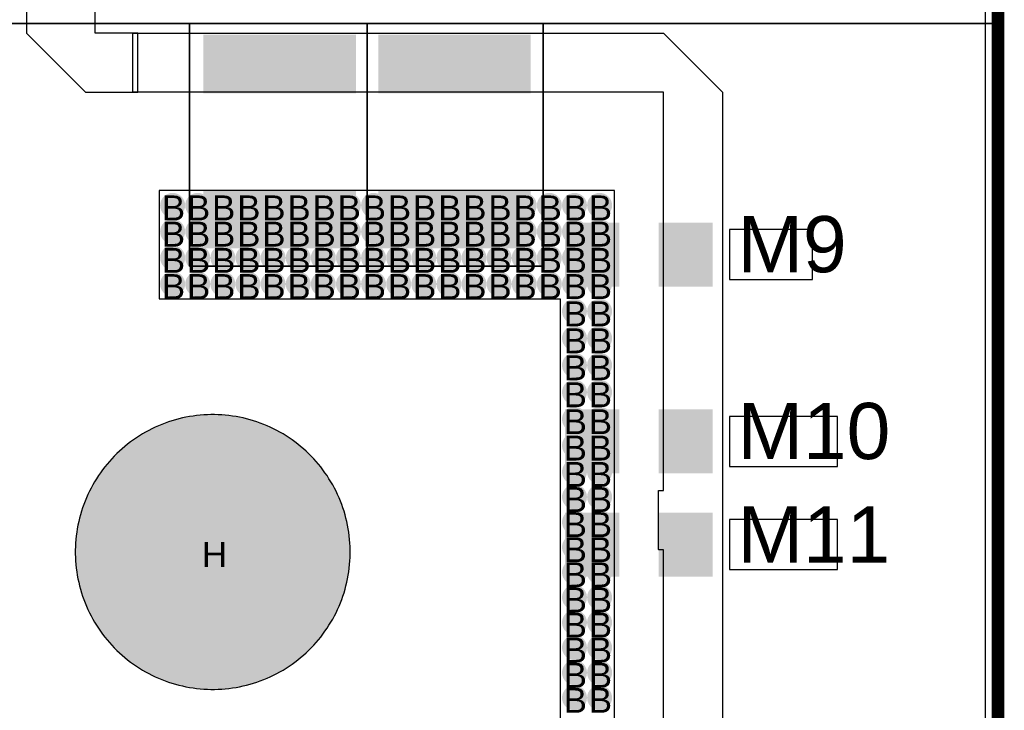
# Model space of a CAD drawing. Header units: millimetres. Extents: x -1.67 to 3.42, y -2.81 to 3.27.
# Tile 36 of 37: x 0.72 to 1.5, y 2.25 to 2.8. Entities that reach past the tile are written whole.
import ezdxf

# ---------------------------------------------------------------- set-up
doc = ezdxf.new("R2010")
doc.units = ezdxf.units.MM
doc.header["$MEASUREMENT"] = 0
for name, color, linetype in [('BottomLayer', 5, 'Continuous'), ('BottomSolder', 6, 'Continuous'), ('DrillDrawing', 1, 'Continuous'), ('Mechanical1', 6, 'Continuous'), ('TopLayer', 1, 'Continuous'), ('TopOverlay', 2, 'Continuous'), ('TopSolder', 216, 'Continuous')]:
    doc.layers.add(name, color=color, linetype=linetype)
doc.styles.add('Arial', font='arial.ttf', dxfattribs={"height": 0.2})

msp = doc.modelspace()

# ---------------------------------------------------------------- hatches: boundary and pattern name
at = {"layer": 'BottomLayer'}
h = msp.add_hatch(color=5, dxfattribs=at)
edge = h.paths.add_edge_path()
edge.add_arc((0.8394, 2.65256), 0.01, 0, 360)
h = msp.add_hatch(color=5, dxfattribs=at)
edge = h.paths.add_edge_path()
edge.add_arc((0.8595, 2.65256), 0.01, 0, 360)
h = msp.add_hatch(color=5, dxfattribs=at)
edge = h.paths.add_edge_path()
edge.add_arc((0.8796, 2.65256), 0.01, 0, 360)
h = msp.add_hatch(color=5, dxfattribs=at)
edge = h.paths.add_edge_path()
edge.add_arc((0.8997, 2.65256), 0.01, 0, 360)
h = msp.add_hatch(color=5, dxfattribs=at)
edge = h.paths.add_edge_path()
edge.add_arc((0.9198, 2.65256), 0.01, 0, 360)
h = msp.add_hatch(color=5, dxfattribs=at)
edge = h.paths.add_edge_path()
edge.add_arc((0.9399, 2.65256), 0.01, 0, 360)
h = msp.add_hatch(color=5, dxfattribs=at)
edge = h.paths.add_edge_path()
edge.add_arc((0.96, 2.65256), 0.01, 0, 360)
h = msp.add_hatch(color=5, dxfattribs=at)
edge = h.paths.add_edge_path()
edge.add_arc((0.9801, 2.65256), 0.01, 0, 360)
h = msp.add_hatch(color=5, dxfattribs=at)
edge = h.paths.add_edge_path()
edge.add_arc((1.0002, 2.65256), 0.01, 0, 360)
h = msp.add_hatch(color=5, dxfattribs=at)
edge = h.paths.add_edge_path()
edge.add_arc((1.0203, 2.65256), 0.01, 0, 360)
h = msp.add_hatch(color=5, dxfattribs=at)
edge = h.paths.add_edge_path()
edge.add_arc((1.0404, 2.65256), 0.01, 0, 360)
h = msp.add_hatch(color=5, dxfattribs=at)
edge = h.paths.add_edge_path()
edge.add_arc((1.0605, 2.65256), 0.01, 0, 360)
h = msp.add_hatch(color=5, dxfattribs=at)
edge = h.paths.add_edge_path()
edge.add_arc((1.0806, 2.65256), 0.01, 0, 360)
h = msp.add_hatch(color=5, dxfattribs=at)
edge = h.paths.add_edge_path()
edge.add_arc((1.1007, 2.65256), 0.01, 0, 360)
h = msp.add_hatch(color=5, dxfattribs=at)
edge = h.paths.add_edge_path()
edge.add_arc((1.1208, 2.65256), 0.01, 0, 360)
h = msp.add_hatch(color=5, dxfattribs=at)
edge = h.paths.add_edge_path()
edge.add_arc((1.1409, 2.65256), 0.01, 0, 360)
h = msp.add_hatch(color=5, dxfattribs=at)
edge = h.paths.add_edge_path()
edge.add_arc((1.161, 2.65256), 0.01, 0, 360)
h = msp.add_hatch(color=5, dxfattribs=at)
edge = h.paths.add_edge_path()
edge.add_arc((1.1811, 2.65256), 0.01, 0, 360)
h = msp.add_hatch(color=5, dxfattribs=at)
edge = h.paths.add_edge_path()
edge.add_arc((0.8394, 2.63156), 0.01, 0, 360)
h = msp.add_hatch(color=5, dxfattribs=at)
edge = h.paths.add_edge_path()
edge.add_arc((0.8595, 2.63156), 0.01, 0, 360)
h = msp.add_hatch(color=5, dxfattribs=at)
edge = h.paths.add_edge_path()
edge.add_arc((0.8796, 2.63156), 0.01, 0, 360)
h = msp.add_hatch(color=5, dxfattribs=at)
edge = h.paths.add_edge_path()
edge.add_arc((0.8997, 2.63156), 0.01, 0, 360)
h = msp.add_hatch(color=5, dxfattribs=at)
edge = h.paths.add_edge_path()
edge.add_arc((0.9198, 2.63156), 0.01, 0, 360)
h = msp.add_hatch(color=5, dxfattribs=at)
edge = h.paths.add_edge_path()
edge.add_arc((0.9399, 2.63156), 0.01, 0, 360)
h = msp.add_hatch(color=5, dxfattribs=at)
edge = h.paths.add_edge_path()
edge.add_arc((0.96, 2.63156), 0.01, 0, 360)
h = msp.add_hatch(color=5, dxfattribs=at)
edge = h.paths.add_edge_path()
edge.add_arc((0.9801, 2.63156), 0.01, 0, 360)
h = msp.add_hatch(color=5, dxfattribs=at)
edge = h.paths.add_edge_path()
edge.add_arc((1.0002, 2.63156), 0.01, 0, 360)
h = msp.add_hatch(color=5, dxfattribs=at)
edge = h.paths.add_edge_path()
edge.add_arc((1.0203, 2.63156), 0.01, 0, 360)
h = msp.add_hatch(color=5, dxfattribs=at)
edge = h.paths.add_edge_path()
edge.add_arc((1.0404, 2.63156), 0.01, 0, 360)
h = msp.add_hatch(color=5, dxfattribs=at)
edge = h.paths.add_edge_path()
edge.add_arc((1.0605, 2.63156), 0.01, 0, 360)
h = msp.add_hatch(color=5, dxfattribs=at)
edge = h.paths.add_edge_path()
edge.add_arc((1.0806, 2.63156), 0.01, 0, 360)
h = msp.add_hatch(color=5, dxfattribs=at)
edge = h.paths.add_edge_path()
edge.add_arc((1.1007, 2.63156), 0.01, 0, 360)
h = msp.add_hatch(color=5, dxfattribs=at)
edge = h.paths.add_edge_path()
edge.add_arc((1.1208, 2.63156), 0.01, 0, 360)
h = msp.add_hatch(color=5, dxfattribs=at)
edge = h.paths.add_edge_path()
edge.add_arc((1.1409, 2.63156), 0.01, 0, 360)
h = msp.add_hatch(color=5, dxfattribs=at)
edge = h.paths.add_edge_path()
edge.add_arc((1.161, 2.63156), 0.01, 0, 360)
h = msp.add_hatch(color=5, dxfattribs=at)
edge = h.paths.add_edge_path()
edge.add_arc((1.1811, 2.63156), 0.01, 0, 360)
h = msp.add_hatch(color=5, dxfattribs=at)
edge = h.paths.add_edge_path()
edge.add_arc((0.8394, 2.61056), 0.01, 0, 360)
h = msp.add_hatch(color=5, dxfattribs=at)
edge = h.paths.add_edge_path()
edge.add_arc((0.8595, 2.61056), 0.01, 0, 360)
h = msp.add_hatch(color=5, dxfattribs=at)
edge = h.paths.add_edge_path()
edge.add_arc((0.8796, 2.61056), 0.01, 0, 360)
h = msp.add_hatch(color=5, dxfattribs=at)
edge = h.paths.add_edge_path()
edge.add_arc((0.8997, 2.61056), 0.01, 0, 360)
h = msp.add_hatch(color=5, dxfattribs=at)
edge = h.paths.add_edge_path()
edge.add_arc((0.9198, 2.61056), 0.01, 0, 360)
h = msp.add_hatch(color=5, dxfattribs=at)
edge = h.paths.add_edge_path()
edge.add_arc((0.9399, 2.61056), 0.01, 0, 360)
h = msp.add_hatch(color=5, dxfattribs=at)
edge = h.paths.add_edge_path()
edge.add_arc((0.96, 2.61056), 0.01, 0, 360)
h = msp.add_hatch(color=5, dxfattribs=at)
edge = h.paths.add_edge_path()
edge.add_arc((0.9801, 2.61056), 0.01, 0, 360)
h = msp.add_hatch(color=5, dxfattribs=at)
edge = h.paths.add_edge_path()
edge.add_arc((1.0002, 2.61056), 0.01, 0, 360)
h = msp.add_hatch(color=5, dxfattribs=at)
edge = h.paths.add_edge_path()
edge.add_arc((1.0203, 2.61056), 0.01, 0, 360)
h = msp.add_hatch(color=5, dxfattribs=at)
edge = h.paths.add_edge_path()
edge.add_arc((1.0404, 2.61056), 0.01, 0, 360)
h = msp.add_hatch(color=5, dxfattribs=at)
edge = h.paths.add_edge_path()
edge.add_arc((1.0605, 2.61056), 0.01, 0, 360)
h = msp.add_hatch(color=5, dxfattribs=at)
edge = h.paths.add_edge_path()
edge.add_arc((1.0806, 2.61056), 0.01, 0, 360)
h = msp.add_hatch(color=5, dxfattribs=at)
edge = h.paths.add_edge_path()
edge.add_arc((1.1007, 2.61056), 0.01, 0, 360)
h = msp.add_hatch(color=5, dxfattribs=at)
edge = h.paths.add_edge_path()
edge.add_arc((1.1208, 2.61056), 0.01, 0, 360)
h = msp.add_hatch(color=5, dxfattribs=at)
edge = h.paths.add_edge_path()
edge.add_arc((1.1409, 2.61056), 0.01, 0, 360)
h = msp.add_hatch(color=5, dxfattribs=at)
edge = h.paths.add_edge_path()
edge.add_arc((1.161, 2.61056), 0.01, 0, 360)
h = msp.add_hatch(color=5, dxfattribs=at)
edge = h.paths.add_edge_path()
edge.add_arc((1.1811, 2.61056), 0.01, 0, 360)
h = msp.add_hatch(color=5, dxfattribs=at)
edge = h.paths.add_edge_path()
edge.add_arc((0.8394, 2.58957), 0.01, 0, 360)
h = msp.add_hatch(color=5, dxfattribs=at)
edge = h.paths.add_edge_path()
edge.add_arc((0.8595, 2.58957), 0.01, 0, 360)
h = msp.add_hatch(color=5, dxfattribs=at)
edge = h.paths.add_edge_path()
edge.add_arc((0.8796, 2.58957), 0.01, 0, 360)
h = msp.add_hatch(color=5, dxfattribs=at)
edge = h.paths.add_edge_path()
edge.add_arc((0.8997, 2.58957), 0.01, 0, 360)
h = msp.add_hatch(color=5, dxfattribs=at)
edge = h.paths.add_edge_path()
edge.add_arc((0.9198, 2.58957), 0.01, 0, 360)
h = msp.add_hatch(color=5, dxfattribs=at)
edge = h.paths.add_edge_path()
edge.add_arc((0.9399, 2.58957), 0.01, 0, 360)
h = msp.add_hatch(color=5, dxfattribs=at)
edge = h.paths.add_edge_path()
edge.add_arc((0.96, 2.58957), 0.01, 0, 360)
h = msp.add_hatch(color=5, dxfattribs=at)
edge = h.paths.add_edge_path()
edge.add_arc((0.9801, 2.58957), 0.01, 0, 360)
h = msp.add_hatch(color=5, dxfattribs=at)
edge = h.paths.add_edge_path()
edge.add_arc((1.0002, 2.58957), 0.01, 0, 360)
h = msp.add_hatch(color=5, dxfattribs=at)
edge = h.paths.add_edge_path()
edge.add_arc((1.0203, 2.58957), 0.01, 0, 360)
h = msp.add_hatch(color=5, dxfattribs=at)
edge = h.paths.add_edge_path()
edge.add_arc((1.0404, 2.58957), 0.01, 0, 360)
h = msp.add_hatch(color=5, dxfattribs=at)
edge = h.paths.add_edge_path()
edge.add_arc((1.0605, 2.58957), 0.01, 0, 360)
h = msp.add_hatch(color=5, dxfattribs=at)
edge = h.paths.add_edge_path()
edge.add_arc((1.0806, 2.58957), 0.01, 0, 360)
h = msp.add_hatch(color=5, dxfattribs=at)
edge = h.paths.add_edge_path()
edge.add_arc((1.1007, 2.58957), 0.01, 0, 360)
h = msp.add_hatch(color=5, dxfattribs=at)
edge = h.paths.add_edge_path()
edge.add_arc((1.1208, 2.58957), 0.01, 0, 360)
h = msp.add_hatch(color=5, dxfattribs=at)
edge = h.paths.add_edge_path()
edge.add_arc((1.1409, 2.58957), 0.01, 0, 360)
h = msp.add_hatch(color=5, dxfattribs=at)
edge = h.paths.add_edge_path()
edge.add_arc((1.161, 2.58957), 0.01, 0, 360)
h = msp.add_hatch(color=5, dxfattribs=at)
edge = h.paths.add_edge_path()
edge.add_arc((1.1811, 2.58957), 0.01, 0, 360)
h = msp.add_hatch(color=5, dxfattribs=at)
edge = h.paths.add_edge_path()
edge.add_arc((1.161, 2.56775), 0.01, 0, 360)
h = msp.add_hatch(color=5, dxfattribs=at)
edge = h.paths.add_edge_path()
edge.add_arc((1.1811, 2.56775), 0.01, 0, 360)
h = msp.add_hatch(color=5, dxfattribs=at)
edge = h.paths.add_edge_path()
edge.add_arc((1.161, 2.54615), 0.01, 0, 360)
h = msp.add_hatch(color=5, dxfattribs=at)
edge = h.paths.add_edge_path()
edge.add_arc((1.1811, 2.54615), 0.01, 0, 360)
h = msp.add_hatch(color=5, dxfattribs=at)
edge = h.paths.add_edge_path()
edge.add_arc((1.161, 2.52455), 0.01, 0, 360)
h = msp.add_hatch(color=5, dxfattribs=at)
edge = h.paths.add_edge_path()
edge.add_arc((1.1811, 2.52455), 0.01, 0, 360)
h = msp.add_hatch(color=5, dxfattribs=at)
edge = h.paths.add_edge_path()
edge.add_arc((1.161, 2.50295), 0.01, 0, 360)
h = msp.add_hatch(color=5, dxfattribs=at)
edge = h.paths.add_edge_path()
edge.add_arc((1.1811, 2.50295), 0.01, 0, 360)
h = msp.add_hatch(color=5, dxfattribs=at)
edge = h.paths.add_edge_path()
edge.add_arc((1.161, 2.48135), 0.01, 0, 360)
h = msp.add_hatch(color=5, dxfattribs=at)
edge = h.paths.add_edge_path()
edge.add_arc((1.1811, 2.48135), 0.01, 0, 360)
h = msp.add_hatch(color=5, dxfattribs=at)
edge = h.paths.add_edge_path()
edge.add_arc((1.161, 2.46025), 0.01, 0, 360)
h = msp.add_hatch(color=5, dxfattribs=at)
edge = h.paths.add_edge_path()
edge.add_arc((1.1811, 2.46025), 0.01, 0, 360)
h = msp.add_hatch(color=5, dxfattribs=at)
edge = h.paths.add_edge_path()
edge.add_arc((0.8715, 2.375), 0.0725, 0, 360)
h = msp.add_hatch(color=5, dxfattribs=at)
edge = h.paths.add_edge_path()
edge.add_arc((1.161, 2.43915), 0.01, 0, 360)
h = msp.add_hatch(color=5, dxfattribs=at)
edge = h.paths.add_edge_path()
edge.add_arc((1.1811, 2.43915), 0.01, 0, 360)
h = msp.add_hatch(color=5, dxfattribs=at)
edge = h.paths.add_edge_path()
edge.add_arc((1.161, 2.41905), 0.01, 0, 360)
h = msp.add_hatch(color=5, dxfattribs=at)
edge = h.paths.add_edge_path()
edge.add_arc((1.1811, 2.41905), 0.01, 0, 360)
h = msp.add_hatch(color=5, dxfattribs=at)
edge = h.paths.add_edge_path()
edge.add_arc((1.161, 2.39895), 0.01, 0, 360)
h = msp.add_hatch(color=5, dxfattribs=at)
edge = h.paths.add_edge_path()
edge.add_arc((1.1811, 2.39895), 0.01, 0, 360)
h = msp.add_hatch(color=5, dxfattribs=at)
edge = h.paths.add_edge_path()
edge.add_arc((1.161, 2.37885), 0.01, 0, 360)
h = msp.add_hatch(color=5, dxfattribs=at)
edge = h.paths.add_edge_path()
edge.add_arc((1.1811, 2.37885), 0.01, 0, 360)
h = msp.add_hatch(color=5, dxfattribs=at)
edge = h.paths.add_edge_path()
edge.add_arc((1.161, 2.35875), 0.01, 0, 360)
h = msp.add_hatch(color=5, dxfattribs=at)
edge = h.paths.add_edge_path()
edge.add_arc((1.1811, 2.35875), 0.01, 0, 360)
h = msp.add_hatch(color=5, dxfattribs=at)
edge = h.paths.add_edge_path()
edge.add_arc((1.161, 2.33865), 0.01, 0, 360)
h = msp.add_hatch(color=5, dxfattribs=at)
edge = h.paths.add_edge_path()
edge.add_arc((1.1811, 2.33865), 0.01, 0, 360)
h = msp.add_hatch(color=5, dxfattribs=at)
edge = h.paths.add_edge_path()
edge.add_arc((1.161, 2.31855), 0.01, 0, 360)
h = msp.add_hatch(color=5, dxfattribs=at)
edge = h.paths.add_edge_path()
edge.add_arc((1.1811, 2.31855), 0.01, 0, 360)
h = msp.add_hatch(color=5, dxfattribs=at)
edge = h.paths.add_edge_path()
edge.add_arc((1.161, 2.29845), 0.01, 0, 360)
h = msp.add_hatch(color=5, dxfattribs=at)
edge = h.paths.add_edge_path()
edge.add_arc((1.1811, 2.29845), 0.01, 0, 360)
h = msp.add_hatch(color=5, dxfattribs=at)
edge = h.paths.add_edge_path()
edge.add_arc((1.161, 2.27835), 0.01, 0, 360)
h = msp.add_hatch(color=5, dxfattribs=at)
edge = h.paths.add_edge_path()
edge.add_arc((1.1811, 2.27835), 0.01, 0, 360)
h = msp.add_hatch(color=5, dxfattribs=at)
edge = h.paths.add_edge_path()
edge.add_arc((1.161, 2.25825), 0.01, 0, 360)
h = msp.add_hatch(color=5, dxfattribs=at)
edge = h.paths.add_edge_path()
edge.add_arc((1.1811, 2.25825), 0.01, 0, 360)
at = {"layer": 'TopLayer'}
for points in [[(0.86504, 2.74318), (0.86504, 2.78818), (0.98504, 2.78818), (0.98504, 2.74318)], [(1.00496, 2.74318), (1.00496, 2.78818), (1.12496, 2.78818), (1.12496, 2.74318)], [(0.86504, 2.61918), (0.86504, 2.66418), (0.98504, 2.66418), (0.98504, 2.61918)], [(1.00496, 2.61918), (1.00496, 2.66418), (1.12496, 2.66418), (1.12496, 2.61918)], [(1.1586, 2.63469), (1.1886, 2.63469), (1.1886, 2.59169), (1.1586, 2.59169)], [(1.2366, 2.63469), (1.2666, 2.63469), (1.2666, 2.59169), (1.2366, 2.59169)], [(1.1586, 2.48508), (1.1886, 2.48508), (1.1886, 2.44208), (1.1586, 2.44208)], [(1.2366, 2.48508), (1.2666, 2.48508), (1.2666, 2.44208), (1.2366, 2.44208)], [(1.1586, 2.40241), (1.1886, 2.40241), (1.1886, 2.35941), (1.1586, 2.35941)], [(1.2366, 2.40241), (1.2666, 2.40241), (1.2666, 2.35941), (1.2366, 2.35941)]]:
    msp.add_hatch(color=1, dxfattribs=at).paths.add_polyline_path(points)
h = msp.add_hatch(color=1, dxfattribs=at)
edge = h.paths.add_edge_path()
edge.add_arc((0.8394, 2.65256), 0.01, 0, 360)
h = msp.add_hatch(color=1, dxfattribs=at)
edge = h.paths.add_edge_path()
edge.add_arc((0.8595, 2.65256), 0.01, 0, 360)
h = msp.add_hatch(color=1, dxfattribs=at)
edge = h.paths.add_edge_path()
edge.add_arc((0.8796, 2.65256), 0.01, 0, 360)
h = msp.add_hatch(color=1, dxfattribs=at)
edge = h.paths.add_edge_path()
edge.add_arc((0.8997, 2.65256), 0.01, 0, 360)
h = msp.add_hatch(color=1, dxfattribs=at)
edge = h.paths.add_edge_path()
edge.add_arc((0.9198, 2.65256), 0.01, 0, 360)
h = msp.add_hatch(color=1, dxfattribs=at)
edge = h.paths.add_edge_path()
edge.add_arc((0.9399, 2.65256), 0.01, 0, 360)
h = msp.add_hatch(color=1, dxfattribs=at)
edge = h.paths.add_edge_path()
edge.add_arc((0.96, 2.65256), 0.01, 0, 360)
h = msp.add_hatch(color=1, dxfattribs=at)
edge = h.paths.add_edge_path()
edge.add_arc((0.9801, 2.65256), 0.01, 0, 360)
h = msp.add_hatch(color=1, dxfattribs=at)
edge = h.paths.add_edge_path()
edge.add_arc((1.0002, 2.65256), 0.01, 0, 360)
h = msp.add_hatch(color=1, dxfattribs=at)
edge = h.paths.add_edge_path()
edge.add_arc((1.0203, 2.65256), 0.01, 0, 360)
h = msp.add_hatch(color=1, dxfattribs=at)
edge = h.paths.add_edge_path()
edge.add_arc((1.0404, 2.65256), 0.01, 0, 360)
h = msp.add_hatch(color=1, dxfattribs=at)
edge = h.paths.add_edge_path()
edge.add_arc((1.0605, 2.65256), 0.01, 0, 360)
h = msp.add_hatch(color=1, dxfattribs=at)
edge = h.paths.add_edge_path()
edge.add_arc((1.0806, 2.65256), 0.01, 0, 360)
h = msp.add_hatch(color=1, dxfattribs=at)
edge = h.paths.add_edge_path()
edge.add_arc((1.1007, 2.65256), 0.01, 0, 360)
h = msp.add_hatch(color=1, dxfattribs=at)
edge = h.paths.add_edge_path()
edge.add_arc((1.1208, 2.65256), 0.01, 0, 360)
h = msp.add_hatch(color=1, dxfattribs=at)
edge = h.paths.add_edge_path()
edge.add_arc((1.1409, 2.65256), 0.01, 0, 360)
h = msp.add_hatch(color=1, dxfattribs=at)
edge = h.paths.add_edge_path()
edge.add_arc((1.161, 2.65256), 0.01, 0, 360)
h = msp.add_hatch(color=1, dxfattribs=at)
edge = h.paths.add_edge_path()
edge.add_arc((1.1811, 2.65256), 0.01, 0, 360)
h = msp.add_hatch(color=1, dxfattribs=at)
edge = h.paths.add_edge_path()
edge.add_arc((0.8394, 2.63156), 0.01, 0, 360)
h = msp.add_hatch(color=1, dxfattribs=at)
edge = h.paths.add_edge_path()
edge.add_arc((0.8595, 2.63156), 0.01, 0, 360)
h = msp.add_hatch(color=1, dxfattribs=at)
edge = h.paths.add_edge_path()
edge.add_arc((0.8796, 2.63156), 0.01, 0, 360)
h = msp.add_hatch(color=1, dxfattribs=at)
edge = h.paths.add_edge_path()
edge.add_arc((0.8997, 2.63156), 0.01, 0, 360)
h = msp.add_hatch(color=1, dxfattribs=at)
edge = h.paths.add_edge_path()
edge.add_arc((0.9198, 2.63156), 0.01, 0, 360)
h = msp.add_hatch(color=1, dxfattribs=at)
edge = h.paths.add_edge_path()
edge.add_arc((0.9399, 2.63156), 0.01, 0, 360)
h = msp.add_hatch(color=1, dxfattribs=at)
edge = h.paths.add_edge_path()
edge.add_arc((0.96, 2.63156), 0.01, 0, 360)
h = msp.add_hatch(color=1, dxfattribs=at)
edge = h.paths.add_edge_path()
edge.add_arc((0.9801, 2.63156), 0.01, 0, 360)
h = msp.add_hatch(color=1, dxfattribs=at)
edge = h.paths.add_edge_path()
edge.add_arc((1.0002, 2.63156), 0.01, 0, 360)
h = msp.add_hatch(color=1, dxfattribs=at)
edge = h.paths.add_edge_path()
edge.add_arc((1.0203, 2.63156), 0.01, 0, 360)
h = msp.add_hatch(color=1, dxfattribs=at)
edge = h.paths.add_edge_path()
edge.add_arc((1.0404, 2.63156), 0.01, 0, 360)
h = msp.add_hatch(color=1, dxfattribs=at)
edge = h.paths.add_edge_path()
edge.add_arc((1.0605, 2.63156), 0.01, 0, 360)
h = msp.add_hatch(color=1, dxfattribs=at)
edge = h.paths.add_edge_path()
edge.add_arc((1.0806, 2.63156), 0.01, 0, 360)
h = msp.add_hatch(color=1, dxfattribs=at)
edge = h.paths.add_edge_path()
edge.add_arc((1.1007, 2.63156), 0.01, 0, 360)
h = msp.add_hatch(color=1, dxfattribs=at)
edge = h.paths.add_edge_path()
edge.add_arc((1.1208, 2.63156), 0.01, 0, 360)
h = msp.add_hatch(color=1, dxfattribs=at)
edge = h.paths.add_edge_path()
edge.add_arc((1.1409, 2.63156), 0.01, 0, 360)
h = msp.add_hatch(color=1, dxfattribs=at)
edge = h.paths.add_edge_path()
edge.add_arc((1.161, 2.63156), 0.01, 0, 360)
h = msp.add_hatch(color=1, dxfattribs=at)
edge = h.paths.add_edge_path()
edge.add_arc((1.1811, 2.63156), 0.01, 0, 360)
h = msp.add_hatch(color=1, dxfattribs=at)
edge = h.paths.add_edge_path()
edge.add_arc((0.8394, 2.61056), 0.01, 0, 360)
h = msp.add_hatch(color=1, dxfattribs=at)
edge = h.paths.add_edge_path()
edge.add_arc((0.8595, 2.61056), 0.01, 0, 360)
h = msp.add_hatch(color=1, dxfattribs=at)
edge = h.paths.add_edge_path()
edge.add_arc((0.8796, 2.61056), 0.01, 0, 360)
h = msp.add_hatch(color=1, dxfattribs=at)
edge = h.paths.add_edge_path()
edge.add_arc((0.8997, 2.61056), 0.01, 0, 360)
h = msp.add_hatch(color=1, dxfattribs=at)
edge = h.paths.add_edge_path()
edge.add_arc((0.9198, 2.61056), 0.01, 0, 360)
h = msp.add_hatch(color=1, dxfattribs=at)
edge = h.paths.add_edge_path()
edge.add_arc((0.9399, 2.61056), 0.01, 0, 360)
h = msp.add_hatch(color=1, dxfattribs=at)
edge = h.paths.add_edge_path()
edge.add_arc((0.96, 2.61056), 0.01, 0, 360)
h = msp.add_hatch(color=1, dxfattribs=at)
edge = h.paths.add_edge_path()
edge.add_arc((0.9801, 2.61056), 0.01, 0, 360)
h = msp.add_hatch(color=1, dxfattribs=at)
edge = h.paths.add_edge_path()
edge.add_arc((1.0002, 2.61056), 0.01, 0, 360)
h = msp.add_hatch(color=1, dxfattribs=at)
edge = h.paths.add_edge_path()
edge.add_arc((1.0203, 2.61056), 0.01, 0, 360)
h = msp.add_hatch(color=1, dxfattribs=at)
edge = h.paths.add_edge_path()
edge.add_arc((1.0404, 2.61056), 0.01, 0, 360)
h = msp.add_hatch(color=1, dxfattribs=at)
edge = h.paths.add_edge_path()
edge.add_arc((1.0605, 2.61056), 0.01, 0, 360)
h = msp.add_hatch(color=1, dxfattribs=at)
edge = h.paths.add_edge_path()
edge.add_arc((1.0806, 2.61056), 0.01, 0, 360)
h = msp.add_hatch(color=1, dxfattribs=at)
edge = h.paths.add_edge_path()
edge.add_arc((1.1007, 2.61056), 0.01, 0, 360)
h = msp.add_hatch(color=1, dxfattribs=at)
edge = h.paths.add_edge_path()
edge.add_arc((1.1208, 2.61056), 0.01, 0, 360)
h = msp.add_hatch(color=1, dxfattribs=at)
edge = h.paths.add_edge_path()
edge.add_arc((1.1409, 2.61056), 0.01, 0, 360)
h = msp.add_hatch(color=1, dxfattribs=at)
edge = h.paths.add_edge_path()
edge.add_arc((1.161, 2.61056), 0.01, 0, 360)
h = msp.add_hatch(color=1, dxfattribs=at)
edge = h.paths.add_edge_path()
edge.add_arc((1.1811, 2.61056), 0.01, 0, 360)
h = msp.add_hatch(color=1, dxfattribs=at)
edge = h.paths.add_edge_path()
edge.add_arc((0.8394, 2.58957), 0.01, 0, 360)
h = msp.add_hatch(color=1, dxfattribs=at)
edge = h.paths.add_edge_path()
edge.add_arc((0.8595, 2.58957), 0.01, 0, 360)
h = msp.add_hatch(color=1, dxfattribs=at)
edge = h.paths.add_edge_path()
edge.add_arc((0.8796, 2.58957), 0.01, 0, 360)
h = msp.add_hatch(color=1, dxfattribs=at)
edge = h.paths.add_edge_path()
edge.add_arc((0.8997, 2.58957), 0.01, 0, 360)
h = msp.add_hatch(color=1, dxfattribs=at)
edge = h.paths.add_edge_path()
edge.add_arc((0.9198, 2.58957), 0.01, 0, 360)
h = msp.add_hatch(color=1, dxfattribs=at)
edge = h.paths.add_edge_path()
edge.add_arc((0.9399, 2.58957), 0.01, 0, 360)
h = msp.add_hatch(color=1, dxfattribs=at)
edge = h.paths.add_edge_path()
edge.add_arc((0.96, 2.58957), 0.01, 0, 360)
h = msp.add_hatch(color=1, dxfattribs=at)
edge = h.paths.add_edge_path()
edge.add_arc((0.9801, 2.58957), 0.01, 0, 360)
h = msp.add_hatch(color=1, dxfattribs=at)
edge = h.paths.add_edge_path()
edge.add_arc((1.0002, 2.58957), 0.01, 0, 360)
h = msp.add_hatch(color=1, dxfattribs=at)
edge = h.paths.add_edge_path()
edge.add_arc((1.0203, 2.58957), 0.01, 0, 360)
h = msp.add_hatch(color=1, dxfattribs=at)
edge = h.paths.add_edge_path()
edge.add_arc((1.0404, 2.58957), 0.01, 0, 360)
h = msp.add_hatch(color=1, dxfattribs=at)
edge = h.paths.add_edge_path()
edge.add_arc((1.0605, 2.58957), 0.01, 0, 360)
h = msp.add_hatch(color=1, dxfattribs=at)
edge = h.paths.add_edge_path()
edge.add_arc((1.0806, 2.58957), 0.01, 0, 360)
h = msp.add_hatch(color=1, dxfattribs=at)
edge = h.paths.add_edge_path()
edge.add_arc((1.1007, 2.58957), 0.01, 0, 360)
h = msp.add_hatch(color=1, dxfattribs=at)
edge = h.paths.add_edge_path()
edge.add_arc((1.1208, 2.58957), 0.01, 0, 360)
h = msp.add_hatch(color=1, dxfattribs=at)
edge = h.paths.add_edge_path()
edge.add_arc((1.1409, 2.58957), 0.01, 0, 360)
h = msp.add_hatch(color=1, dxfattribs=at)
edge = h.paths.add_edge_path()
edge.add_arc((1.161, 2.58957), 0.01, 0, 360)
h = msp.add_hatch(color=1, dxfattribs=at)
edge = h.paths.add_edge_path()
edge.add_arc((1.1811, 2.58957), 0.01, 0, 360)
h = msp.add_hatch(color=1, dxfattribs=at)
edge = h.paths.add_edge_path()
edge.add_arc((1.161, 2.56775), 0.01, 0, 360)
h = msp.add_hatch(color=1, dxfattribs=at)
edge = h.paths.add_edge_path()
edge.add_arc((1.1811, 2.56775), 0.01, 0, 360)
h = msp.add_hatch(color=1, dxfattribs=at)
edge = h.paths.add_edge_path()
edge.add_arc((1.161, 2.54615), 0.01, 0, 360)
h = msp.add_hatch(color=1, dxfattribs=at)
edge = h.paths.add_edge_path()
edge.add_arc((1.1811, 2.54615), 0.01, 0, 360)
h = msp.add_hatch(color=1, dxfattribs=at)
edge = h.paths.add_edge_path()
edge.add_arc((1.161, 2.52455), 0.01, 0, 360)
h = msp.add_hatch(color=1, dxfattribs=at)
edge = h.paths.add_edge_path()
edge.add_arc((1.1811, 2.52455), 0.01, 0, 360)
h = msp.add_hatch(color=1, dxfattribs=at)
edge = h.paths.add_edge_path()
edge.add_arc((1.161, 2.50295), 0.01, 0, 360)
h = msp.add_hatch(color=1, dxfattribs=at)
edge = h.paths.add_edge_path()
edge.add_arc((1.1811, 2.50295), 0.01, 0, 360)
h = msp.add_hatch(color=1, dxfattribs=at)
edge = h.paths.add_edge_path()
edge.add_arc((1.161, 2.48135), 0.01, 0, 360)
h = msp.add_hatch(color=1, dxfattribs=at)
edge = h.paths.add_edge_path()
edge.add_arc((1.1811, 2.48135), 0.01, 0, 360)
h = msp.add_hatch(color=1, dxfattribs=at)
edge = h.paths.add_edge_path()
edge.add_arc((1.161, 2.46025), 0.01, 0, 360)
h = msp.add_hatch(color=1, dxfattribs=at)
edge = h.paths.add_edge_path()
edge.add_arc((1.1811, 2.46025), 0.01, 0, 360)
h = msp.add_hatch(color=1, dxfattribs=at)
edge = h.paths.add_edge_path()
edge.add_arc((0.8715, 2.375), 0.0725, 0, 360)
h = msp.add_hatch(color=1, dxfattribs=at)
edge = h.paths.add_edge_path()
edge.add_arc((1.161, 2.43915), 0.01, 0, 360)
h = msp.add_hatch(color=1, dxfattribs=at)
edge = h.paths.add_edge_path()
edge.add_arc((1.1811, 2.43915), 0.01, 0, 360)
h = msp.add_hatch(color=1, dxfattribs=at)
edge = h.paths.add_edge_path()
edge.add_arc((1.161, 2.41905), 0.01, 0, 360)
h = msp.add_hatch(color=1, dxfattribs=at)
edge = h.paths.add_edge_path()
edge.add_arc((1.1811, 2.41905), 0.01, 0, 360)
h = msp.add_hatch(color=1, dxfattribs=at)
edge = h.paths.add_edge_path()
edge.add_arc((1.161, 2.39895), 0.01, 0, 360)
h = msp.add_hatch(color=1, dxfattribs=at)
edge = h.paths.add_edge_path()
edge.add_arc((1.1811, 2.39895), 0.01, 0, 360)
h = msp.add_hatch(color=1, dxfattribs=at)
edge = h.paths.add_edge_path()
edge.add_arc((1.161, 2.37885), 0.01, 0, 360)
h = msp.add_hatch(color=1, dxfattribs=at)
edge = h.paths.add_edge_path()
edge.add_arc((1.1811, 2.37885), 0.01, 0, 360)
h = msp.add_hatch(color=1, dxfattribs=at)
edge = h.paths.add_edge_path()
edge.add_arc((1.161, 2.35875), 0.01, 0, 360)
h = msp.add_hatch(color=1, dxfattribs=at)
edge = h.paths.add_edge_path()
edge.add_arc((1.1811, 2.35875), 0.01, 0, 360)
h = msp.add_hatch(color=1, dxfattribs=at)
edge = h.paths.add_edge_path()
edge.add_arc((1.161, 2.33865), 0.01, 0, 360)
h = msp.add_hatch(color=1, dxfattribs=at)
edge = h.paths.add_edge_path()
edge.add_arc((1.1811, 2.33865), 0.01, 0, 360)
h = msp.add_hatch(color=1, dxfattribs=at)
edge = h.paths.add_edge_path()
edge.add_arc((1.161, 2.31855), 0.01, 0, 360)
h = msp.add_hatch(color=1, dxfattribs=at)
edge = h.paths.add_edge_path()
edge.add_arc((1.1811, 2.31855), 0.01, 0, 360)
h = msp.add_hatch(color=1, dxfattribs=at)
edge = h.paths.add_edge_path()
edge.add_arc((1.161, 2.29845), 0.01, 0, 360)
h = msp.add_hatch(color=1, dxfattribs=at)
edge = h.paths.add_edge_path()
edge.add_arc((1.1811, 2.29845), 0.01, 0, 360)
h = msp.add_hatch(color=1, dxfattribs=at)
edge = h.paths.add_edge_path()
edge.add_arc((1.161, 2.27835), 0.01, 0, 360)
h = msp.add_hatch(color=1, dxfattribs=at)
edge = h.paths.add_edge_path()
edge.add_arc((1.1811, 2.27835), 0.01, 0, 360)
h = msp.add_hatch(color=1, dxfattribs=at)
edge = h.paths.add_edge_path()
edge.add_arc((1.161, 2.25825), 0.01, 0, 360)
h = msp.add_hatch(color=1, dxfattribs=at)
edge = h.paths.add_edge_path()
edge.add_arc((1.1811, 2.25825), 0.01, 0, 360)
at = {"layer": 'TopSolder'}
for points in [[(0.86404, 2.74218), (0.86404, 2.78918), (0.98604, 2.78918), (0.98604, 2.74218)], [(1.00396, 2.74218), (1.00396, 2.78918), (1.12596, 2.78918), (1.12596, 2.74218)], [(0.86404, 2.61818), (0.86404, 2.66518), (0.98604, 2.66518), (0.98604, 2.61818)], [(1.00396, 2.61818), (1.00396, 2.66518), (1.12596, 2.66518), (1.12596, 2.61818)], [(1.15354, 2.5876), (1.19685, 2.5876), (1.19685, 2.63878), (1.15354, 2.63878)], [(1.1576, 2.63569), (1.1896, 2.63569), (1.1896, 2.59069), (1.1576, 2.59069)], [(1.27165, 2.63878), (1.22835, 2.63878), (1.22835, 2.5876), (1.27165, 2.5876)], [(1.2356, 2.63569), (1.2676, 2.63569), (1.2676, 2.59069), (1.2356, 2.59069)], [(1.15354, 2.43799), (1.19685, 2.43799), (1.19685, 2.48917), (1.15354, 2.48917)], [(1.1576, 2.48608), (1.1896, 2.48608), (1.1896, 2.44108), (1.1576, 2.44108)], [(1.27165, 2.48917), (1.22835, 2.48917), (1.22835, 2.43799), (1.27165, 2.43799)], [(1.2356, 2.48608), (1.2676, 2.48608), (1.2676, 2.44108), (1.2356, 2.44108)], [(1.15354, 2.35532), (1.19685, 2.35532), (1.19685, 2.4065), (1.15354, 2.4065)], [(1.1576, 2.40341), (1.1896, 2.40341), (1.1896, 2.35841), (1.1576, 2.35841)], [(1.27165, 2.4065), (1.22835, 2.4065), (1.22835, 2.35532), (1.27165, 2.35532)], [(1.2356, 2.40341), (1.2676, 2.40341), (1.2676, 2.35841), (1.2356, 2.35841)]]:
    msp.add_hatch(color=216, dxfattribs=at).paths.add_polyline_path(points)
h = msp.add_hatch(color=216, dxfattribs=at)
edge = h.paths.add_edge_path()
edge.add_arc((0.8715, 2.375), 0.11, 0, 360)

# ---------------------------------------------------------------- linework, layer by layer
at = {"layer": 'BottomLayer'}
msp.add_line((1.4898, 3.2398), (1.4898, 0.0102), dxfattribs=at)
at = {"layer": 'BottomSolder'}
msp.add_line((1.5, 3.25), (1.5, 0), dxfattribs=at)
at = {"layer": 'Mechanical1', "const_width": 0.01}
msp.add_lwpolyline([(1.5, 0), (1.5, 3.25)], dxfattribs=at)
at = {"layer": 'TopLayer'}
for p, q in [((0.7225, 3.24), (0.7225, 2.79035)), ((0.7775, 2.79035), (0.7775, 3.24)), ((0.7225, 2.79035), (0.76974, 2.74311)), ((0.8115, 2.79035), (0.7775, 2.79035)), ((0.8075, 2.74311), (0.8075, 2.79035)), ((0.8075, 2.79035), (1.23228, 2.79035)), ((0.8115, 2.74311), (0.8115, 2.79035)), ((1.23228, 2.79035), (1.27953, 2.74311)), ((0.76974, 2.74311), (0.8115, 2.74311)), ((1.23228, 2.74311), (0.8075, 2.74311)), ((1.23228, 2.42421), (1.23228, 2.74311)), ((1.27953, 2.74311), (1.27953, 1.8301)), ((1.19291, 2.66437), (0.8285, 2.66437)), ((0.8285, 2.66437), (0.8285, 2.57776)), ((1.19291, 1.86516), (1.19291, 2.66437)), ((0.8285, 2.57776), (1.14961, 2.57776)), ((1.14961, 2.57776), (1.14961, 1.86516)), ((0.84722, 2.4823), (0.84442, 2.48162)), ((0.85004, 2.4829), (0.84722, 2.4823)), ((0.85287, 2.48342), (0.85004, 2.4829)), ((0.85571, 2.48387), (0.85287, 2.48342)), ((0.85857, 2.48425), (0.85571, 2.48387)), ((0.86143, 2.48455), (0.85857, 2.48425)), ((0.8643, 2.48477), (0.86143, 2.48455)), ((0.86718, 2.48492), (0.8643, 2.48477)), ((0.87006, 2.485), (0.86718, 2.48492)), ((0.8715, 2.485), (0.87006, 2.485)), ((0.87294, 2.485), (0.8715, 2.485)), ((0.87582, 2.48492), (0.87294, 2.485)), ((0.87869, 2.48477), (0.87582, 2.48492)), ((0.88157, 2.48455), (0.87869, 2.48477)), ((0.88443, 2.48425), (0.88157, 2.48455)), ((0.88729, 2.48387), (0.88443, 2.48425)), ((0.89013, 2.48342), (0.88729, 2.48387)), ((0.89296, 2.4829), (0.89013, 2.48342)), ((0.89578, 2.4823), (0.89296, 2.4829)), ((0.89858, 2.48162), (0.89578, 2.4823)), ((0.82544, 2.4749), (0.82284, 2.47366)), ((0.82807, 2.47608), (0.82544, 2.4749)), ((0.83074, 2.47718), (0.82807, 2.47608)), ((0.83342, 2.47821), (0.83074, 2.47718)), ((0.83614, 2.47917), (0.83342, 2.47821)), ((0.83888, 2.48006), (0.83614, 2.47917)), ((0.84164, 2.48088), (0.83888, 2.48006)), ((0.84442, 2.48162), (0.84164, 2.48088)), ((0.90136, 2.48088), (0.89858, 2.48162)), ((0.90412, 2.48006), (0.90136, 2.48088)), ((0.90686, 2.47917), (0.90412, 2.48006)), ((0.90958, 2.47821), (0.90686, 2.47917)), ((0.91226, 2.47718), (0.90958, 2.47821)), ((0.91493, 2.47608), (0.91226, 2.47718)), ((0.91756, 2.4749), (0.91493, 2.47608)), ((0.92016, 2.47366), (0.91756, 2.4749)), ((0.81038, 2.46647), (0.80801, 2.46484)), ((0.8128, 2.46804), (0.81038, 2.46647)), ((0.81525, 2.46954), (0.8128, 2.46804)), ((0.81775, 2.47098), (0.81525, 2.46954)), ((0.82028, 2.47236), (0.81775, 2.47098)), ((0.82284, 2.47366), (0.82028, 2.47236)), ((0.92272, 2.47236), (0.92016, 2.47366)), ((0.92525, 2.47098), (0.92272, 2.47236)), ((0.92775, 2.46954), (0.92525, 2.47098)), ((0.9302, 2.46804), (0.92775, 2.46954)), ((0.93262, 2.46647), (0.9302, 2.46804)), ((0.93499, 2.46484), (0.93262, 2.46647)), ((0.80116, 2.45958), (0.79897, 2.45771)), ((0.80339, 2.46139), (0.80116, 2.45958)), ((0.80568, 2.46315), (0.80339, 2.46139)), ((0.80801, 2.46484), (0.80568, 2.46315)), ((0.93732, 2.46315), (0.93499, 2.46484)), ((0.93961, 2.46139), (0.93732, 2.46315)), ((0.94184, 2.45958), (0.93961, 2.46139)), ((0.94403, 2.45771), (0.94184, 2.45958)), ((0.7927, 2.45176), (0.79072, 2.44967)), ((0.79474, 2.4538), (0.7927, 2.45176)), ((0.79683, 2.45578), (0.79474, 2.4538)), ((0.79897, 2.45771), (0.79683, 2.45578)), ((0.94617, 2.45578), (0.94403, 2.45771)), ((0.94826, 2.4538), (0.94617, 2.45578)), ((0.9503, 2.45176), (0.94826, 2.4538)), ((0.95228, 2.44967), (0.9503, 2.45176)), ((0.78511, 2.44311), (0.78335, 2.44082)), ((0.78692, 2.44534), (0.78511, 2.44311)), ((0.78879, 2.44753), (0.78692, 2.44534)), ((0.79072, 2.44967), (0.78879, 2.44753)), ((0.95421, 2.44753), (0.95228, 2.44967)), ((0.95608, 2.44534), (0.95421, 2.44753)), ((0.95789, 2.44311), (0.95608, 2.44534)), ((0.95965, 2.44082), (0.95789, 2.44311)), ((0.78003, 2.43612), (0.77846, 2.4337)), ((0.78166, 2.43849), (0.78003, 2.43612)), ((0.78335, 2.44082), (0.78166, 2.43849)), ((0.96134, 2.43849), (0.95965, 2.44082)), ((0.96297, 2.43612), (0.96134, 2.43849)), ((0.96454, 2.4337), (0.96297, 2.43612)), ((0.77552, 2.42875), (0.77414, 2.42622)), ((0.77696, 2.43125), (0.77552, 2.42875)), ((0.77846, 2.4337), (0.77696, 2.43125)), ((0.96604, 2.43125), (0.96454, 2.4337)), ((0.96748, 2.42875), (0.96604, 2.43125)), ((0.96886, 2.42622), (0.96748, 2.42875)), ((0.7716, 2.42106), (0.77042, 2.41843)), ((0.77284, 2.42366), (0.7716, 2.42106)), ((0.77414, 2.42622), (0.77284, 2.42366)), ((0.97016, 2.42366), (0.96886, 2.42622)), ((0.9714, 2.42106), (0.97016, 2.42366)), ((0.97258, 2.41843), (0.9714, 2.42106)), ((1.22835, 2.37697), (1.22835, 2.42421)), ((1.22835, 2.42421), (1.23228, 2.42421)), ((0.76829, 2.41308), (0.76733, 2.41036)), ((0.76932, 2.41576), (0.76829, 2.41308)), ((0.77042, 2.41843), (0.76932, 2.41576)), ((0.97368, 2.41576), (0.97258, 2.41843)), ((0.97471, 2.41308), (0.97368, 2.41576)), ((0.97567, 2.41036), (0.97471, 2.41308)), ((0.76562, 2.40486), (0.76488, 2.40208)), ((0.76644, 2.40762), (0.76562, 2.40486)), ((0.76733, 2.41036), (0.76644, 2.40762)), ((0.97656, 2.40762), (0.97567, 2.41036)), ((0.97738, 2.40486), (0.97656, 2.40762)), ((0.97812, 2.40208), (0.97738, 2.40486)), ((0.7636, 2.39646), (0.76308, 2.39363)), ((0.7642, 2.39928), (0.7636, 2.39646)), ((0.76488, 2.40208), (0.7642, 2.39928)), ((0.9788, 2.39928), (0.97812, 2.40208)), ((0.9794, 2.39646), (0.9788, 2.39928)), ((0.97992, 2.39363), (0.9794, 2.39646)), ((0.76225, 2.38793), (0.76195, 2.38507)), ((0.76263, 2.39079), (0.76225, 2.38793)), ((0.76308, 2.39363), (0.76263, 2.39079)), ((0.98037, 2.39079), (0.97992, 2.39363)), ((0.98075, 2.38793), (0.98037, 2.39079)), ((0.98105, 2.38507), (0.98075, 2.38793)), ((0.76173, 2.38219), (0.76158, 2.37932)), ((0.76195, 2.38507), (0.76173, 2.38219)), ((0.98127, 2.38219), (0.98105, 2.38507)), ((0.98142, 2.37932), (0.98127, 2.38219)), ((0.76158, 2.37932), (0.7615, 2.37644)), ((0.7615, 2.37644), (0.7615, 2.375)), ((0.7615, 2.375), (0.7615, 2.375)), ((0.7615, 2.375), (0.7615, 2.375)), ((0.7615, 2.375), (0.7615, 2.37356)), ((0.7615, 2.37356), (0.76158, 2.37068)), ((0.9815, 2.37644), (0.98142, 2.37932)), ((0.98142, 2.37068), (0.9815, 2.37356)), ((0.9815, 2.375), (0.9815, 2.37644)), ((0.9815, 2.375), (0.9815, 2.375)), ((0.9815, 2.37356), (0.9815, 2.375)), ((1.22849, 2.37683), (1.22835, 2.37697)), ((1.23228, 2.37683), (1.22849, 2.37683)), ((1.23228, 1.8301), (1.23228, 2.37683)), ((0.76158, 2.37068), (0.76173, 2.3678)), ((0.76173, 2.3678), (0.76195, 2.36493)), ((0.76195, 2.36493), (0.76225, 2.36207)), ((0.98075, 2.36207), (0.98105, 2.36493)), ((0.98105, 2.36493), (0.98127, 2.36781)), ((0.98127, 2.36781), (0.98142, 2.37068)), ((0.76225, 2.36207), (0.76263, 2.35921)), ((0.76263, 2.35921), (0.76308, 2.35637)), ((0.76308, 2.35637), (0.7636, 2.35354)), ((0.9794, 2.35354), (0.97992, 2.35637)), ((0.97992, 2.35637), (0.98037, 2.35921)), ((0.98037, 2.35921), (0.98075, 2.36207)), ((0.7636, 2.35354), (0.7642, 2.35072)), ((0.7642, 2.35072), (0.76488, 2.34792)), ((0.97812, 2.34792), (0.9788, 2.35072)), ((0.9788, 2.35072), (0.9794, 2.35354)), ((0.76488, 2.34792), (0.76562, 2.34514)), ((0.76562, 2.34514), (0.76644, 2.34238)), ((0.76644, 2.34238), (0.76733, 2.33964)), ((0.97567, 2.33964), (0.97656, 2.34238)), ((0.97656, 2.34238), (0.97738, 2.34514)), ((0.97738, 2.34514), (0.97812, 2.34792)), ((0.76733, 2.33964), (0.76829, 2.33692)), ((0.76829, 2.33692), (0.76932, 2.33424)), ((0.76932, 2.33424), (0.77042, 2.33157)), ((0.97258, 2.33157), (0.97368, 2.33424)), ((0.97368, 2.33424), (0.97471, 2.33692)), ((0.97471, 2.33692), (0.97567, 2.33964)), ((0.77042, 2.33157), (0.7716, 2.32894)), ((0.7716, 2.32894), (0.77284, 2.32634)), ((0.77284, 2.32634), (0.77414, 2.32378)), ((0.96886, 2.32378), (0.97016, 2.32634)), ((0.97016, 2.32634), (0.9714, 2.32894)), ((0.9714, 2.32894), (0.97258, 2.33157)), ((0.77414, 2.32378), (0.77552, 2.32125)), ((0.77552, 2.32125), (0.77696, 2.31875)), ((0.77696, 2.31875), (0.77846, 2.3163)), ((0.96454, 2.3163), (0.96604, 2.31875)), ((0.96604, 2.31875), (0.96748, 2.32125)), ((0.96748, 2.32125), (0.96886, 2.32378)), ((0.77846, 2.3163), (0.78003, 2.31388)), ((0.78003, 2.31388), (0.78166, 2.31151)), ((0.78166, 2.31151), (0.78335, 2.30918)), ((0.78335, 2.30918), (0.78511, 2.30689)), ((0.95789, 2.30689), (0.95965, 2.30918)), ((0.95965, 2.30918), (0.96134, 2.31151)), ((0.96134, 2.31151), (0.96297, 2.31388)), ((0.96297, 2.31388), (0.96454, 2.3163)), ((0.78511, 2.30689), (0.78692, 2.30466)), ((0.78692, 2.30466), (0.78879, 2.30247)), ((0.78879, 2.30247), (0.79072, 2.30033)), ((0.95228, 2.30033), (0.95421, 2.30247)), ((0.95421, 2.30247), (0.95608, 2.30466)), ((0.95608, 2.30466), (0.95789, 2.30689)), ((0.79072, 2.30033), (0.7927, 2.29824)), ((0.7927, 2.29824), (0.79474, 2.2962)), ((0.79474, 2.2962), (0.79683, 2.29422)), ((0.79683, 2.29422), (0.79897, 2.29229)), ((0.94403, 2.29229), (0.94617, 2.29422)), ((0.94617, 2.29422), (0.94826, 2.2962)), ((0.94826, 2.2962), (0.9503, 2.29824)), ((0.9503, 2.29824), (0.95228, 2.30033)), ((0.79897, 2.29229), (0.80116, 2.29042)), ((0.80116, 2.29042), (0.80339, 2.28861)), ((0.80339, 2.28861), (0.80568, 2.28685)), ((0.80568, 2.28685), (0.80801, 2.28516)), ((0.93499, 2.28516), (0.93732, 2.28685)), ((0.93732, 2.28685), (0.93961, 2.28861)), ((0.93961, 2.28861), (0.94184, 2.29042)), ((0.94184, 2.29042), (0.94403, 2.29229)), ((0.80801, 2.28516), (0.81038, 2.28353)), ((0.81038, 2.28353), (0.8128, 2.28196)), ((0.8128, 2.28196), (0.81525, 2.28046)), ((0.81525, 2.28046), (0.81775, 2.27902)), ((0.81775, 2.27902), (0.82028, 2.27764)), ((0.82028, 2.27764), (0.82284, 2.27634)), ((0.92016, 2.27634), (0.92272, 2.27764)), ((0.92272, 2.27764), (0.92525, 2.27902)), ((0.92525, 2.27902), (0.92775, 2.28046)), ((0.92775, 2.28046), (0.9302, 2.28196)), ((0.9302, 2.28196), (0.93262, 2.28353)), ((0.93262, 2.28353), (0.93499, 2.28516)), ((0.82284, 2.27634), (0.82544, 2.2751)), ((0.82544, 2.2751), (0.82807, 2.27392)), ((0.82807, 2.27392), (0.83074, 2.27282)), ((0.83074, 2.27282), (0.83342, 2.27179)), ((0.83342, 2.27179), (0.83614, 2.27083)), ((0.83614, 2.27083), (0.83888, 2.26994)), ((0.83888, 2.26994), (0.84164, 2.26912)), ((0.90136, 2.26912), (0.90412, 2.26994)), ((0.90412, 2.26994), (0.90686, 2.27083)), ((0.90686, 2.27083), (0.90958, 2.27179)), ((0.90958, 2.27179), (0.91226, 2.27282)), ((0.91226, 2.27282), (0.91493, 2.27392)), ((0.91493, 2.27392), (0.91756, 2.2751)), ((0.91756, 2.2751), (0.92016, 2.27634)), ((0.84164, 2.26912), (0.84442, 2.26838)), ((0.84442, 2.26838), (0.84722, 2.2677)), ((0.84722, 2.2677), (0.85004, 2.2671)), ((0.85004, 2.2671), (0.85287, 2.26658)), ((0.85287, 2.26658), (0.85571, 2.26613)), ((0.85571, 2.26613), (0.85857, 2.26575)), ((0.85857, 2.26575), (0.86143, 2.26545)), ((0.86143, 2.26545), (0.8643, 2.26523)), ((0.8643, 2.26523), (0.86718, 2.26508)), ((0.86718, 2.26508), (0.87006, 2.265)), ((0.87006, 2.265), (0.8715, 2.265)), ((0.8715, 2.265), (0.87294, 2.265)), ((0.87294, 2.265), (0.87582, 2.26508)), ((0.87582, 2.26508), (0.87869, 2.26523)), ((0.87869, 2.26523), (0.88157, 2.26545)), ((0.88157, 2.26545), (0.88443, 2.26575)), ((0.88443, 2.26575), (0.88729, 2.26613)), ((0.88729, 2.26613), (0.89013, 2.26658)), ((0.89013, 2.26658), (0.89296, 2.2671)), ((0.89296, 2.2671), (0.89578, 2.2677)), ((0.89578, 2.2677), (0.89858, 2.26838)), ((0.89858, 2.26838), (0.90136, 2.26912))]:
    msp.add_line(p, q, dxfattribs=at)
at = {"layer": 'TopSolder'}
for p, q in [((1.5, 3.25), (1.5, 2.79818)), ((1.5, 2.79818), (0, 2.79818)), ((0, 2.79818), (0.853, 2.79818)), ((0.853, 2.79818), (0.99504, 2.79818)), ((0.853, 2.604), (0.853, 2.79818)), ((0.853, 2.79818), (0.853, 2.604)), ((0.99496, 2.79818), (1.136, 2.79818)), ((0.99496, 2.604), (0.99496, 2.79818)), ((0.99504, 2.79818), (0.99504, 2.604)), ((1.136, 2.79818), (1.136, 2.604)), ((1.136, 2.604), (1.136, 2.79818)), ((1.136, 2.79818), (1.5, 2.79818)), ((1.5, 2.79818), (1.5, 0.775)), ((1.3515, 2.63319), (1.28496, 2.63319)), ((1.28496, 2.63319), (1.28496, 2.59319)), ((1.3515, 2.63319), (1.28496, 2.63319)), ((1.28496, 2.63319), (1.28496, 2.59319)), ((1.3515, 2.59319), (1.3515, 2.63319)), ((1.3515, 2.59319), (1.3515, 2.63319)), ((0.99504, 2.604), (0.853, 2.604)), ((0.853, 2.604), (1.136, 2.604)), ((1.136, 2.604), (0.99496, 2.604)), ((1.28496, 2.59319), (1.3515, 2.59319)), ((1.28496, 2.59319), (1.3515, 2.59319)), ((1.3715, 2.48358), (1.28496, 2.48358)), ((1.28496, 2.48358), (1.28496, 2.44358)), ((1.3715, 2.48358), (1.28496, 2.48358)), ((1.28496, 2.48358), (1.28496, 2.44358)), ((1.3715, 2.44358), (1.3715, 2.48358)), ((1.3715, 2.44358), (1.3715, 2.48358)), ((1.28496, 2.44358), (1.3715, 2.44358)), ((1.28496, 2.44358), (1.3715, 2.44358)), ((1.3715, 2.40091), (1.28496, 2.40091)), ((1.28496, 2.40091), (1.28496, 2.36091)), ((1.3715, 2.40091), (1.28496, 2.40091)), ((1.28496, 2.40091), (1.28496, 2.36091)), ((1.3715, 2.36091), (1.3715, 2.40091)), ((1.3715, 2.36091), (1.3715, 2.40091)), ((1.28496, 2.36091), (1.3715, 2.36091)), ((1.28496, 2.36091), (1.3715, 2.36091))]:
    msp.add_line(p, q, dxfattribs=at)

# ---------------------------------------------------------------- texts
at = {"layer": 'DrillDrawing', "style": 'Arial'}
for s, p in [('B', (0.83074, 2.64056)), ('B', (0.85084, 2.64056)), ('B', (0.87094, 2.64056)), ('B', (0.89104, 2.64056)), ('B', (0.91114, 2.64056)), ('B', (0.93124, 2.64056)), ('B', (0.95134, 2.64056)), ('B', (0.97144, 2.64056)), ('B', (0.99154, 2.64056)), ('B', (1.01164, 2.64056)), ('B', (1.03174, 2.64056)), ('B', (1.05184, 2.64056)), ('B', (1.07194, 2.64056)), ('B', (1.09204, 2.64056)), ('B', (1.11214, 2.64056)), ('B', (1.13224, 2.64056)), ('B', (1.15234, 2.64056)), ('B', (1.17244, 2.64056)), ('B', (0.83074, 2.61957)), ('B', (0.85084, 2.61957)), ('B', (0.87094, 2.61957)), ('B', (0.89104, 2.61957)), ('B', (0.91114, 2.61957)), ('B', (0.93124, 2.61957)), ('B', (0.95134, 2.61957)), ('B', (0.97144, 2.61957)), ('B', (0.99154, 2.61957)), ('B', (1.01164, 2.61957)), ('B', (1.03174, 2.61957)), ('B', (1.05184, 2.61957)), ('B', (1.07194, 2.61957)), ('B', (1.09204, 2.61957)), ('B', (1.11214, 2.61957)), ('B', (1.13224, 2.61957)), ('B', (1.15234, 2.61957)), ('B', (1.17244, 2.61957)), ('B', (0.83074, 2.59857)), ('B', (0.85084, 2.59857)), ('B', (0.87094, 2.59857)), ('B', (0.89104, 2.59857)), ('B', (0.91114, 2.59857)), ('B', (0.93124, 2.59857)), ('B', (0.95134, 2.59857)), ('B', (0.97144, 2.59857)), ('B', (0.99154, 2.59857)), ('B', (1.01164, 2.59857)), ('B', (1.03174, 2.59857)), ('B', (1.05184, 2.59857)), ('B', (1.07194, 2.59857)), ('B', (1.09204, 2.59857)), ('B', (1.11214, 2.59857)), ('B', (1.13224, 2.59857)), ('B', (1.15234, 2.59857)), ('B', (1.17244, 2.59857)), ('B', (0.83074, 2.57757)), ('B', (0.85084, 2.57757)), ('B', (0.87094, 2.57757)), ('B', (0.89104, 2.57757)), ('B', (0.91114, 2.57757)), ('B', (0.93124, 2.57757)), ('B', (0.95134, 2.57757)), ('B', (0.97144, 2.57757)), ('B', (0.99154, 2.57757)), ('B', (1.01164, 2.57757)), ('B', (1.03174, 2.57757)), ('B', (1.05184, 2.57757)), ('B', (1.07194, 2.57757)), ('B', (1.09204, 2.57757)), ('B', (1.11214, 2.57757)), ('B', (1.13224, 2.57757)), ('B', (1.15234, 2.57757)), ('B', (1.17244, 2.57757)), ('B', (1.15234, 2.55575)), ('B', (1.17244, 2.55575)), ('B', (1.15234, 2.53415)), ('B', (1.17244, 2.53415)), ('B', (1.15234, 2.51255)), ('B', (1.17244, 2.51255)), ('B', (1.15234, 2.49095)), ('B', (1.17244, 2.49095)), ('B', (1.15234, 2.46935)), ('B', (1.17244, 2.46935)), ('B', (1.15234, 2.44825)), ('B', (1.17244, 2.44825)), ('B', (1.15234, 2.42715)), ('B', (1.17244, 2.42715)), ('B', (1.15234, 2.40705)), ('B', (1.17244, 2.40705)), ('B', (1.15234, 2.38695)), ('B', (1.17244, 2.38695)), ('H', (0.86284, 2.363)), ('B', (1.15234, 2.36685)), ('B', (1.17244, 2.36685)), ('B', (1.15234, 2.34675)), ('B', (1.17244, 2.34675)), ('B', (1.15234, 2.32665)), ('B', (1.17244, 2.32665)), ('B', (1.15234, 2.30655)), ('B', (1.17244, 2.30655)), ('B', (1.15234, 2.28645)), ('B', (1.17244, 2.28645)), ('B', (1.15234, 2.26635)), ('B', (1.17244, 2.26635)), ('B', (1.15234, 2.24625)), ('B', (1.17244, 2.24625))]:
    msp.add_text(s, height=0.02, dxfattribs=at).set_placement(p)
at = {"layer": 'TopOverlay', "style": 'Arial'}
for s, p in [('M9', (1.2915, 2.59898)), ('M10', (1.2915, 2.44938)), ('M11', (1.2915, 2.36645))]:
    msp.add_text(s, height=0.045, dxfattribs=at).set_placement(p)

doc.saveas('drawing.dxf')
